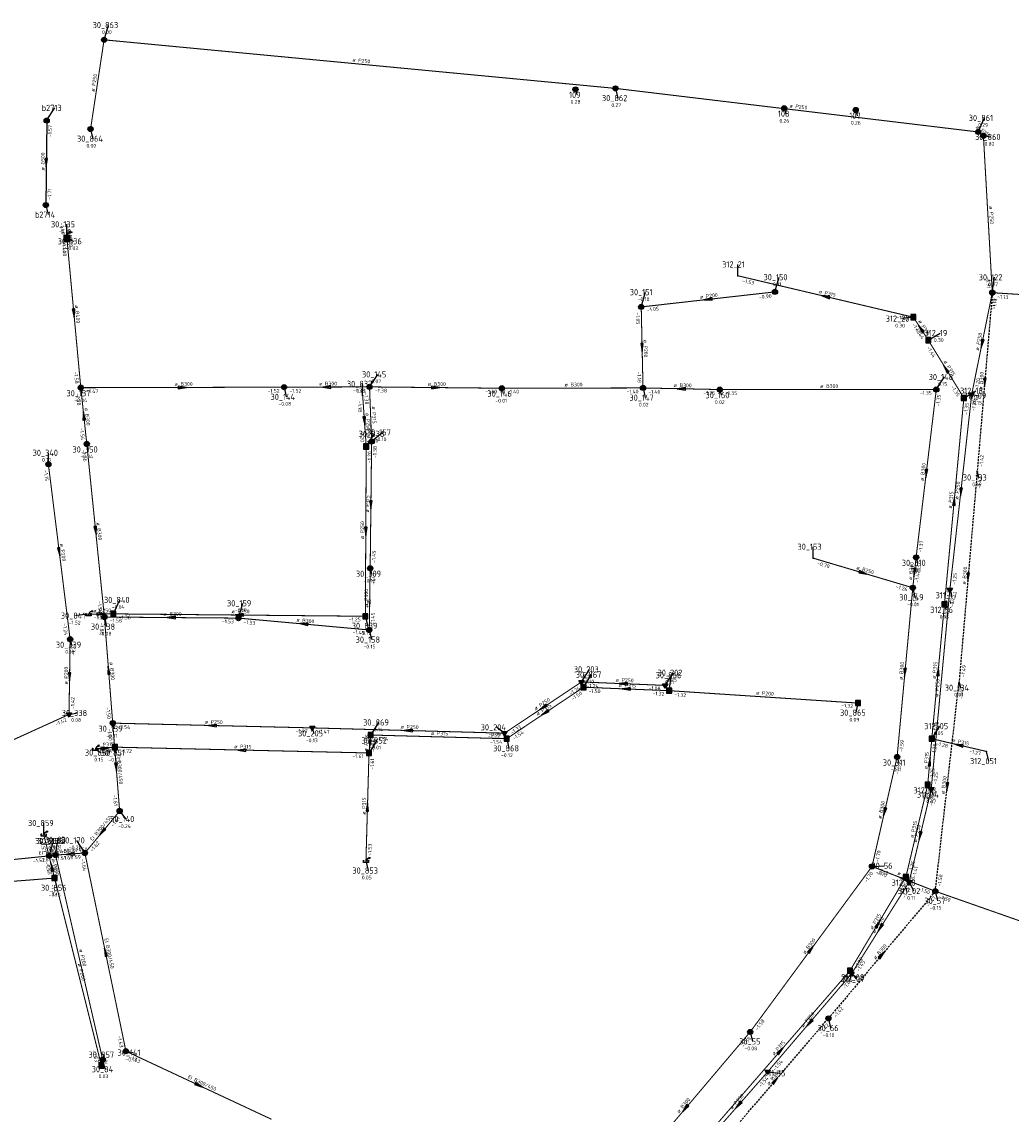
# Model space of a CAD drawing. Header units: metres. Extents: x 249000 to 255300, y 590580 to 596000.
# Tile 54 of 61: x 252944 to 253184, y 594033 to 594298. Entities that reach past the tile are written whole.
import ezdxf
from ezdxf.enums import TextEntityAlignment as Align

# ---------------------------------------------------------------- set-up
doc = ezdxf.new("R2010")
doc.units = ezdxf.units.M
doc.header["$MEASUREMENT"] = 0
for name, pattern in [('DASHED', [0.75, 0.5, -0.25]), ('RI-GWA', [18.45, 6, -1.8, 1.75, -1.8, 1.75, -1.8, 1.75, -1.8]), ('RI-HWA', [7.4, 5, -2.4]), ('RI-VWA', [11, 5, -3, 0, -3])]:
    doc.linetypes.add(name, pattern=pattern)
doc.layers.get('0').update_dxf_attribs({"linetype": 'CONTINUOUS'})
for name, color, linetype, lineweight in [('B-WE-RI-GWA_TRANSPORTLEIDING-G', 30, 'RI-GWA', 18), ('B-WE-RI-HWA_TRANSPORTLEIDING-G', 150, 'RI-HWA', 18), ('B-WE-RI-VWA_TRANSPORTLEIDING-G', 20, 'RI-VWA', 18), ('B-WE-WH-DUIKER-G', 190, 'CONTINUOUS', 25)]:
    doc.layers.add(name, color=color, linetype=linetype, lineweight=lineweight)
for name, color, linetype in [('B-WE-RI-VERLATEN-G', 254, 'DASHED'), ('RIO-AFMETINGEN', 8, 'CONTINUOUS'), ('RIO-AFSCHOT', 7, 'CONTINUOUS'), ('RIO-BOK', 8, 'CONTINUOUS'), ('RIO-KNOOP', 7, 'CONTINUOUS'), ('RIO-KNOOPNAAM', 170, 'CONTINUOUS'), ('RIO-LEADER', 253, 'CONTINUOUS'), ('RIO-MAAIVELD', 104, 'CONTINUOUS')]:
    doc.layers.add(name, color=color, linetype=linetype)
doc.styles.add('RIO-TXT', font='isocp.shx')

# ---------------------------------------------------------------- blocks, each defined once
blk = doc.blocks.new('K_IPG')
blk.add_circle((0, 0), 0.5)
for points in [[(0, 0), (-0.5, 0), (-0.433013, 0.25)], [(0, 0), (-0.433013, -0.25), (-0.5, 0)], [(0, 0), (-0.433013, 0.25), (-0.25, 0.433013)], [(0, 0), (-0.25, -0.433013), (-0.433013, -0.25)], [(0, 0), (-0.25, 0.433013), (0, 0.5)], [(0, 0), (0, -0.5), (-0.25, -0.433013)], [(0, 0), (0, 0.5), (0.25, 0.433013)], [(0, 0), (0.25, 0.433013), (0.433013, 0.25)], [(0, 0), (0.433013, 0.25), (0.5, 0)], [(0, 0), (0.5, 0), (0.433013, -0.25)], [(0, 0), (0.433013, -0.25), (0.25, -0.433013)], [(0, 0), (0.25, -0.433013), (0, -0.5)]]:
    blk.add_solid(points)
at = {"style": 'RIO-TXT', "flags": 1}
blk.add_attdef('RIOLERINGSGEBIED', text='', height=1, dxfattribs=at).set_placement((0, 0), align=Align.CENTER)
blk.add_attdef('KNOOPNAAM', text='', height=1, dxfattribs=at).set_placement((0, 0), align=Align.TOP_CENTER)
blk = doc.blocks.new('K_FIC')
blk.add_circle((0, 0), 0.0625)
at = {"style": 'RIO-TXT', "flags": 1}
blk.add_attdef('RIOLERINGSGEBIED', text='', height=1, dxfattribs=at).set_placement((0, 0), align=Align.CENTER)
blk.add_attdef('KNOOPNAAM', text='', height=1, dxfattribs=at).set_placement((0, 0), align=Align.TOP_CENTER)
blk = doc.blocks.new('K_UTB')
blk.add_lwpolyline([(0.5, 0.15), (0.5, -0.3), (-0.5, -0.3), (-0.5, 0.15), (-0.45, 0.15), (-0.45, -0.25), (0, -0.25), (0.45, -0.25), (0.45, 0.15)], close=True)
blk.add_lwpolyline([(0.85, 0.6), (0.55, 0.65), (0.614828, 0.459583), (0.850842, 0.598937)])
blk.add_arc((0.85, -0.25), 0.85, 90, 180)
at = {"style": 'RIO-TXT', "flags": 1}
blk.add_attdef('RIOLERINGSGEBIED', text='', height=1, dxfattribs=at).set_placement((0, 0), align=Align.CENTER)
blk.add_attdef('KNOOPNAAM', text='', height=1, dxfattribs=at).set_placement((0, 0), align=Align.TOP_CENTER)
blk = doc.blocks.new('K_OVL')
for points in [[(0.6, 0.6), (-0.6, 0.6), (-0.6, -0.6), (0.6, -0.6)], [(1, 1.25), (0.474823, 0.983111), (0.413034, 1.369554)]]:
    blk.add_lwpolyline(points, close=True)
blk.add_arc((0.81571, 0.439293), 0.83139, 77.193131, 168.854604)
blk.add_solid([(-0.6, 0.6), (0.6, 0.6), (-0.6, -0.6), (0.6, -0.6)])
at = {"style": 'RIO-TXT', "flags": 1}
blk.add_attdef('RIOLERINGSGEBIED', text='', height=1, dxfattribs=at).set_placement((0, 0), align=Align.CENTER)
blk.add_attdef('KNOOPNAAM', text='', height=1, dxfattribs=at).set_placement((0, 0), align=Align.TOP_CENTER)
blk = doc.blocks.new('K_IPD')
blk.add_lwpolyline([(-0.496027, 0.307994), (0.503973, 0.307994), (0.003973, -0.558031)], close=True)
blk.add_solid([(-0.496027, 0.307994), (0.503973, 0.307994), (0.003973, -0.558031)])
at = {"style": 'RIO-TXT', "flags": 1}
blk.add_attdef('RIOLERINGSGEBIED', text='', height=1, dxfattribs=at).set_placement((0, 0), align=Align.CENTER)
blk.add_attdef('KNOOPNAAM', text='', height=1, dxfattribs=at).set_placement((0, 0), align=Align.TOP_CENTER)
blk = doc.blocks.new('K_IPR')
blk.add_lwpolyline([(-0.5, -0.5), (0.5, -0.5), (0.5, 0.5), (-0.5, 0.5)], close=True)
blk.add_solid([(-0.5, 0.5), (0.5, 0.5), (-0.5, -0.5), (0.5, -0.5)])
at = {"style": 'RIO-TXT', "flags": 1}
blk.add_attdef('RIOLERINGSGEBIED', text='', height=1, dxfattribs=at).set_placement((0, 0), align=Align.CENTER)
blk.add_attdef('KNOOPNAAM', text='', height=1, dxfattribs=at).set_placement((0, 0), align=Align.TOP_CENTER)
blk = doc.blocks.new('L_VHR')
blk.add_lwpolyline([(-0.5, 0), (0.5, 0), (-0.5, 0.15), (-0.5, -0.15), (0.5, 0)])

msp = doc.modelspace()

# ---------------------------------------------------------------- linework, layer by layer
at = {"layer": 'B-WE-RI-GWA_TRANSPORTLEIDING-G', "const_width": 0.25}
for points in [[(252963.824, 594293.824), (252960.544, 594272.192)], [(253087.84, 594282.048), (252963.824, 594293.824)], [(253175.792, 594271.488), (253087.84, 594282.048)], [(253177.056, 594270.592), (253175.792, 594271.488)], [(253179.216, 594232.512), (253177.056, 594270.592)], [(252954.752, 594246.336), (252954.816, 594245.632)], [(252954.816, 594245.632), (252958.176, 594209.472)], [(253126.512, 594232.704), (253094.08, 594229.056)], [(253179.216, 594232.512), (253235.344, 594228.864)], [(253094.512, 594209.408), (253094.08, 594229.056)], [(252958.176, 594209.472), (253007.488, 594209.6)], [(252958.176, 594209.472), (252959.632, 594195.84)], [(253007.488, 594209.6), (253028.192, 594209.664)], [(253028.192, 594209.664), (253028.704, 594196.416)], [(253028.192, 594209.664), (253060.256, 594209.344)], [(253060.256, 594209.344), (253094.512, 594209.408)], [(253094.512, 594209.408), (253113.136, 594209.024)], [(253165.632, 594209.024), (253113.136, 594209.024)], [(253165.632, 594209.024), (253160.736, 594168.32)], [(252963.904, 594153.856), (252959.632, 594195.84)], [(253028.704, 594196.416), (253028.352, 594165.696)], [(252955.584, 594148.48), (252950.32, 594190.912)], [(253159.936, 594160.96), (253135.808, 594168.128)], [(253159.936, 594160.96), (253160.736, 594168.32)], [(253028.128, 594150.72), (253028.352, 594165.696)], [(253159.936, 594160.96), (253156.128, 594119.936)], [(252963.904, 594153.856), (252996.4, 594153.6)], [(252963.904, 594153.856), (252965.92, 594128.128)], [(253028.128, 594150.72), (252996.4, 594153.6)], [(252955.328, 594130.24), (252955.584, 594148.48)], [(252965.92, 594128.128), (252967.6, 594106.816)], [(253150.048, 594093.376), (253156.128, 594119.936)], [(252967.6, 594106.816), (252959.168, 594096.64)], [(252895.104, 594090.304), (252950.48, 594095.936)], [(252950.48, 594095.936), (252952.064, 594096.128)], [(252952.064, 594096.128), (252959.168, 594096.64)], [(252963.488, 594046.528), (252952.064, 594096.128)], [(252969.12, 594048.576), (252959.168, 594096.64)], [(253120.496, 594053.248), (253150.048, 594093.376)], [(253150.048, 594093.376), (253165.392, 594087.36)], [(253165.392, 594087.36), (253221.248, 594067.776)], [(253089.024, 594016.064), (253120.496, 594053.248)], [(252969.12, 594048.576), (253004.416, 594032.064)]]:
    msp.add_lwpolyline(points, dxfattribs=at)
at = {"layer": 'B-WE-RI-HWA_TRANSPORTLEIDING-G', "const_width": 0.25}
for points in [[(253160.08, 594226.56), (253117.536, 594236.608)], [(253163.696, 594220.992), (253160.08, 594226.56)], [(253172.32, 594206.976), (253163.696, 594220.992)], [(253026.528, 594207.616), (253027.392, 594195.2)], [(253167.616, 594156.928), (253172.32, 594206.976)], [(253027.392, 594195.2), (253027.184, 594154.048)], [(253164.544, 594124.352), (253167.616, 594156.928)], [(252966.08, 594154.624), (252960.048, 594154.56)], [(253027.184, 594154.048), (252966.08, 594154.624)], [(253080.064, 594136.832), (253061.456, 594124.352)], [(253100.864, 594136), (253080.064, 594136.832)], [(253146.64, 594132.992), (253100.864, 594136)], [(253028.48, 594125.248), (253028.064, 594120.896)], [(253061.456, 594124.352), (253028.48, 594125.248)], [(253163.552, 594113.152), (253164.544, 594124.352)], [(253164.544, 594124.352), (253177.728, 594121.28)], [(252961.664, 594121.856), (252966.416, 594122.304)], [(252966.416, 594122.304), (253028.064, 594120.896)], [(253028.064, 594120.896), (253027.328, 594094.72)], [(253158.256, 594090.816), (253163.552, 594113.152)], [(252950.48, 594095.936), (252949.184, 594101.12)], [(252951.808, 594090.56), (252950.48, 594095.936)], [(252951.808, 594090.56), (252899.264, 594086.464)], [(252963.168, 594045.12), (252951.808, 594090.56)], [(253144.704, 594068.096), (253158.256, 594090.816)], [(253110.976, 594029.248), (253144.704, 594068.096)]]:
    msp.add_lwpolyline(points, dxfattribs=at)
at = {"layer": 'B-WE-RI-VERLATEN-G'}
for points in [[(253179.216, 594232.512), (253175.536, 594189.056)], [(253175.536, 594189.056), (253171.152, 594138.048)], [(253165.392, 594087.36), (253171.152, 594138.048)], [(253165.392, 594087.36), (253139.472, 594056.512)], [(253113.712, 594026.368), (253139.472, 594056.512)]]:
    msp.add_lwpolyline(points, dxfattribs=at)
at = {"layer": 'B-WE-RI-VWA_TRANSPORTLEIDING-G', "const_width": 0.25}
for points in [[(253179.216, 594232.512), (253174.224, 594207.872)], [(253174.224, 594207.872), (253168.928, 594160.512)], [(253168.928, 594160.512), (253164.4, 594112.128)], [(253079.584, 594138.112), (253060.928, 594125.696)], [(253099.888, 594137.28), (253079.584, 594138.112)], [(252896.368, 594103.424), (252955.328, 594130.24)], [(253014.304, 594126.976), (252965.92, 594128.128)], [(253060.928, 594125.696), (253014.304, 594126.976)], [(253164.4, 594112.128), (253159.04, 594089.6)], [(253159.04, 594089.6), (253145.104, 594067.392)], [(253145.104, 594067.392), (253124.752, 594043.584)], [(253124.752, 594043.584), (253110.656, 594027.52)]]:
    msp.add_lwpolyline(points, dxfattribs=at)
at = {"layer": 'B-WE-WH-DUIKER-G'}
msp.add_lwpolyline([(252949.904, 594274.24), (252949.712, 594253.76)], dxfattribs=at)
at = {"layer": 'RIO-LEADER'}
for p, q in [((252963.82, 594293.82), (252964.8714, 594297.4097)), ((253078.13, 594281.82), (253078.49, 594280.4765)), ((253087.84, 594282.03), (253088.3735, 594279.7016)), ((252949.9, 594274.26), (252951.8764, 594277.3158)), ((253128.77, 594277.25), (253129.13, 594275.9065)), ((253146.1, 594276.77), (253146.46, 594275.4265)), ((253175.79, 594271.52), (253177.3272, 594274.8832)), ((252960.55, 594272.17), (252961.0835, 594269.8416)), ((253177.06, 594270.62), (253178.8569, 594270.2824)), ((252949.71, 594253.77), (252950.2435, 594251.4416)), ((252954.76, 594246.33), (252954.7597, 594249.105)), ((252954.82, 594245.61), (252956.4094, 594244.9761)), ((253117.53, 594236.59), (253117.5297, 594239.365)), ((253126.51, 594232.68), (253127.5614, 594236.2697)), ((253179.21, 594232.51), (253179.7435, 594236.2384)), ((253094.08, 594229.05), (253095.1314, 594232.6397)), ((253160.08, 594226.57), (253157.1908, 594226.2173)), ((253163.69, 594220.98), (253166.5795, 594222.7318)), ((253028.2, 594209.65), (253030.1764, 594212.7058)), ((253165.63, 594209.01), (253167.6064, 594212.0658)), ((252958.17, 594209.47), (252958.53, 594208.1265)), ((253007.48, 594209.57), (253008.0135, 594207.2416)), ((253026.52, 594207.61), (253026.5197, 594210.385)), ((253060.25, 594209.37), (253060.61, 594208.0265)), ((253094.51, 594209.39), (253095.0435, 594207.0616)), ((253113.13, 594209.01), (253113.49, 594207.6665)), ((253172.32, 594206.96), (253175.2095, 594208.7118)), ((253174.22, 594207.86), (253176.0169, 594207.5224)), ((253027.4, 594195.2), (253029.3764, 594198.2558)), ((253028.71, 594196.42), (253031.3729, 594198.6576)), ((252959.63, 594195.84), (252959.99, 594194.4965)), ((252950.32, 594190.9), (252950.3197, 594193.675)), ((253175.53, 594189.05), (253175.89, 594187.7065)), ((253135.8, 594168.13), (253135.7997, 594170.905)), ((253160.74, 594168.34), (253161.1, 594166.9965)), ((253028.35, 594165.7), (253028.71, 594164.3565)), ((253159.93, 594160.96), (253160.4635, 594158.6316)), ((253168.93, 594160.48), (253169.29, 594159.1365)), ((252966.08, 594154.64), (252967.6172, 594158.0032)), ((252996.4, 594153.62), (252997.4514, 594157.2097)), ((253167.62, 594156.95), (253167.98, 594155.6065)), ((252960.05, 594154.55), (252957.1608, 594154.1973)), ((252963.91, 594153.86), (252964.4435, 594151.5316)), ((253027.18, 594154.06), (253027.7135, 594151.7316)), ((253028.12, 594150.72), (253028.6535, 594148.3916)), ((252955.59, 594148.48), (252955.95, 594147.1365)), ((253079.58, 594138.12), (253081.5564, 594141.1758)), ((253080.06, 594136.85), (253082.0364, 594139.9058)), ((253099.89, 594137.3), (253101.8664, 594140.3558)), ((253100.87, 594136.02), (253101.4035, 594139.7484)), ((253171.15, 594138.06), (253171.51, 594136.7165)), ((253146.64, 594133), (253146.1074, 594130.6715)), ((252955.33, 594130.25), (252957.3735, 594130.5896)), ((252965.92, 594128.11), (252966.28, 594126.7665)), ((253014.31, 594127), (253014.67, 594125.6565)), ((253028.48, 594125.24), (253030.4564, 594128.2958)), ((253060.92, 594125.71), (253058.9699, 594127.1191)), ((253164.55, 594124.35), (253166.5264, 594127.4058)), ((253028.07, 594120.87), (253030.0464, 594123.9258)), ((253061.45, 594124.36), (253061.9835, 594122.0316)), ((252961.66, 594121.87), (252962.9936, 594120.9803)), ((252966.42, 594122.28), (252966.78, 594120.9365)), ((253177.73, 594121.26), (253178.2635, 594118.9316)), ((253156.13, 594119.91), (253156.49, 594118.5665)), ((253163.55, 594113.17), (253163.91, 594111.8265)), ((253164.4, 594112.16), (253164.76, 594110.8165)), ((252967.6, 594106.83), (252969.1372, 594104.8668)), ((252949.19, 594101.14), (252949.1897, 594103.915)), ((252950.48, 594095.95), (252951.5314, 594099.5397)), ((252950.48, 594095.95), (252951.5314, 594099.5397)), ((252952.06, 594096.1), (252952.5935, 594099.8284)), ((252959.17, 594096.64), (252957.1929, 594099.6951)), ((253027.32, 594094.71), (253027.8535, 594092.3816)), ((253150.05, 594093.37), (253153.0783, 594093.536)), ((252951.8, 594090.54), (252952.3335, 594088.2116)), ((253158.25, 594090.8), (253158.61, 594089.4565)), ((253159.04, 594089.63), (253160.0914, 594087.4403)), ((253165.39, 594087.37), (253165.9235, 594085.0416)), ((253144.7, 594068.08), (253146.2372, 594066.1168)), ((253145.1, 594067.37), (253146.4336, 594066.4803)), ((253139.47, 594056.52), (253140.0035, 594054.1916)), ((253120.5, 594053.28), (253121.0335, 594050.9516)), ((252963.16, 594045.09), (252963.8695, 594047.7399)), ((252969.12, 594048.58), (252970.9169, 594048.2424)), ((252963.48, 594046.54), (252964.0135, 594044.2116)), ((253124.75, 594043.61), (253127.6395, 594043.2582))]:
    msp.add_line(p, q, dxfattribs=at)

# ---------------------------------------------------------------- block references
at = {"layer": 'RIO-AFSCHOT'}
for p, xscale, yscale, zscale, rotation in [((252949.805, 594264.015), 2, 2, 2, 269.4597), ((253110.295, 594230.865), 2, 2, 2, 186.3861), ((253138.805, 594231.58), 2, 2, 2, 166.7503), ((252956.495, 594227.54), 2, 2, 2, 275.3044), ((253161.885, 594223.775), 2, 2, 2, 122.86), ((253094.295, 594219.22), 2, 2, 2, 271.2619), ((253176.715, 594220.185), 2, 2, 2, 258.5481), ((253168.005, 594213.97), 2, 2, 2, 121.6202), ((253177.37, 594210.78), 2, 2, 2, 265.1514), ((252982.825, 594209.52), 2, 2, 2, 0.1162), ((253017.84, 594209.61), 2, 2, 2, 180.2211999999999), ((253044.225, 594209.51), 2, 2, 2, 359.4995), ((253103.82, 594209.2), 2, 2, 2, 178.831), ((252958.9, 594202.655), 2, 2, 2, 96.12250000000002), ((253026.96, 594201.405), 2, 2, 2, 274.0648), ((253163.185, 594188.675), 2, 2, 2, 263.1355), ((253171.575, 594184.17), 2, 2, 2, 263.6208), ((253028.53, 594181.06), 2, 2, 2, 269.3196), ((253169.97, 594181.955), 2, 2, 2, 84.6225), ((252961.77, 594174.85), 2, 2, 2, 275.8299), ((253027.29, 594174.63), 2, 2, 2, 269.6846), ((252952.955, 594169.69), 2, 2, 2, 277.0901), ((253147.865, 594164.545), 2, 2, 2, 343.4528999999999), ((253160.335, 594164.65), 2, 2, 2, 263.7281), ((253173.34, 594163.555), 2, 2, 2, 265.0818), ((252963.065, 594154.595), 2, 2, 2, 0.8550000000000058), ((252980.155, 594153.74), 2, 2, 2, 179.5768000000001), ((252996.63, 594154.35), 2, 2, 2, 179.4562), ((253012.26, 594152.17), 2, 2, 2, 174.7768), ((252955.46, 594139.365), 2, 2, 2, 269.1739), ((252964.915, 594140.985), 2, 2, 2, 94.47199999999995), ((253158.03, 594140.435), 2, 2, 2, 264.7027), ((253166.085, 594140.65), 2, 2, 2, 84.6117), ((253089.735, 594137.71), 2, 2, 2, 177.6882), ((253090.465, 594136.435), 2, 2, 2, 177.7162), ((253070.25, 594131.915), 2, 2, 2, 213.6228999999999), ((253070.755, 594130.605), 2, 2, 2, 213.8639), ((252990.115, 594127.555), 2, 2, 2, 178.6861), ((253037.615, 594126.355), 2, 2, 2, 178.4148), ((253028.275, 594123.055), 2, 2, 2, 264.6316), ((252964.04, 594122.075), 2, 2, 2, 4.9225), ((252997.245, 594121.575), 2, 2, 2, 178.6898999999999), ((253171.14, 594122.805), 2, 2, 2, 166.8069), ((252966.76, 594117.47), 2, 2, 2, 274.5226), ((253164.05, 594118.76), 2, 2, 2, 84.8802), ((253168.27, 594112.715), 2, 2, 2, 263.5088), ((253027.695, 594107.79), 2, 2, 2, 88.34890000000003), ((253153.09, 594106.64), 2, 2, 2, 257.0890999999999), ((252963.385, 594101.735), 2, 2, 2, 230.3945999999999), ((253161.72, 594100.895), 2, 2, 2, 256.6101), ((252951.27, 594096.025), 0.336, 0.336, 0.336, 5.422700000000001), ((252955.615, 594096.37), 2, 2, 2, 184.3428), ((252951.14, 594093.245), 2, 2, 2, 103.7195), ((253157.72, 594090.37), 2, 2, 2, 158.64), ((253151.475, 594079.44), 2, 2, 2, 59.1826), ((253152.07, 594078.5), 2, 2, 2, 237.9379), ((252964.145, 594072.61), 2, 2, 2, 101.7048), ((253135.275, 594073.325), 2, 2, 2, 53.60099999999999), ((253152.43, 594071.945), 2, 2, 2, 49.95819999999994), ((253134.925, 594055.49), 2, 2, 2, 229.4156), ((253127.835, 594048.65), 2, 2, 2, 49.0375), ((253126.59, 594041.44), 2, 2, 2, 49.494), ((252986.77, 594040.31), 2, 2, 2, 334.8969), ((253117.7, 594035.575), 2, 2, 2, 228.7310000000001), ((253104.76, 594034.66), 2, 2, 2, 229.7862)]:
    msp.add_blockref('L_VHR', p, dxfattribs=dict(at, xscale=xscale, yscale=yscale, zscale=zscale, rotation=rotation))
at = {"layer": 'RIO-KNOOP', "xscale": 1.25, "yscale": 1.25, "zscale": 1.25}
for name, p in [('K_IPG', (252963.824, 594293.824)), ('K_IPG', (253087.84, 594282.048)), ('K_IPG', (253078.128, 594281.792)), ('K_IPG', (253128.768, 594277.248)), ('K_IPG', (253146.096, 594276.8)), ('K_IPG', (252949.904, 594274.24)), ('K_IPG', (252960.544, 594272.192)), ('K_IPG', (253175.792, 594271.488)), ('K_IPG', (253177.056, 594270.592)), ('K_IPG', (252949.712, 594253.76)), ('K_OVL', (252954.816, 594245.632)), ('K_UTB', (252954.752, 594246.336)), ('K_FIC', (253117.536, 594236.608)), ('K_IPG', (253126.512, 594232.704)), ('K_IPG', (253179.216, 594232.512)), ('K_IPG', (253094.08, 594229.056)), ('K_IPR', (253160.08, 594226.56)), ('K_IPR', (253163.696, 594220.992)), ('K_IPG', (252958.176, 594209.472)), ('K_IPG', (253007.488, 594209.6)), ('K_IPG', (253028.192, 594209.664)), ('K_IPG', (253060.256, 594209.344)), ('K_IPG', (253094.512, 594209.408)), ('K_IPG', (253113.136, 594209.024)), ('K_IPG', (253165.632, 594209.024)), ('K_FIC', (253026.528, 594207.616)), ('K_IPR', (253172.32, 594206.976)), ('K_IPD', (253174.224, 594207.872)), ('K_IPG', (252959.632, 594195.84)), ('K_IPR', (253027.392, 594195.2)), ('K_IPG', (253028.704, 594196.416)), ('K_IPG', (252950.32, 594190.912)), ('K_FIC', (253175.536, 594189.056)), ('K_IPG', (253160.736, 594168.32)), ('K_IPG', (253028.352, 594165.696)), ('K_FIC', (253135.808, 594168.128)), ('K_IPG', (253159.936, 594160.96)), ('K_IPD', (253168.928, 594160.512)), ('K_IPR', (253167.616, 594156.928)), ('K_UTB', (252960.048, 594154.56)), ('K_IPG', (252963.904, 594153.856)), ('K_IPR', (252966.08, 594154.624)), ('K_IPG', (252996.4, 594153.6)), ('K_IPR', (253027.184, 594154.048)), ('K_IPG', (253028.128, 594150.72)), ('K_IPG', (252955.584, 594148.48)), ('K_IPD', (253079.584, 594138.112)), ('K_IPR', (253080.064, 594136.832)), ('K_IPD', (253099.888, 594137.28)), ('K_FIC', (253171.152, 594138.048)), ('K_IPR', (253100.864, 594136)), ('K_IPR', (253146.64, 594132.992)), ('K_IPD', (252955.328, 594130.24)), ('K_IPG', (252965.92, 594128.128)), ('K_IPD', (253014.304, 594126.976)), ('K_IPR', (253028.48, 594125.248)), ('K_IPD', (253060.928, 594125.696)), ('K_IPR', (253061.456, 594124.352)), ('K_IPR', (253164.544, 594124.352)), ('K_UTB', (252961.664, 594121.856)), ('K_IPR', (252966.416, 594122.304)), ('K_IPR', (253028.064, 594120.896)), ('K_FIC', (253177.728, 594121.28)), ('K_IPG', (253156.128, 594119.936)), ('K_IPR', (253163.552, 594113.152)), ('K_IPD', (253164.4, 594112.128)), ('K_IPG', (252967.6, 594106.816)), ('K_UTB', (252949.184, 594101.12)), ('K_IPG', (252959.168, 594096.64)), ('K_IPG', (252950.48, 594095.936)), ('K_FIC', (252950.48, 594095.936)), ('K_IPG', (252952.064, 594096.128)), ('K_UTB', (253027.328, 594094.72)), ('K_IPG', (253150.048, 594093.376)), ('K_IPR', (252951.808, 594090.56)), ('K_IPR', (253158.256, 594090.816)), ('K_IPD', (253159.04, 594089.6)), ('K_IPG', (253165.392, 594087.36)), ('K_IPR', (253144.704, 594068.096)), ('K_IPD', (253145.104, 594067.392)), ('K_IPG', (253139.472, 594056.512)), ('K_IPG', (253120.496, 594053.248)), ('K_IPG', (252963.488, 594046.528)), ('K_IPG', (252969.12, 594048.576)), ('K_IPR', (252963.168, 594045.12)), ('K_IPD', (253124.752, 594043.584))]:
    msp.add_blockref(name, p, dxfattribs=at)

# ---------------------------------------------------------------- texts
at = {"layer": 'RIO-AFMETINGEN', "style": 'RIO-TXT'}
for s, rotation, p in [('ø P250', 354.57, (253023.9897, 594288.5402)), ('ø P250', 81.4028, (252961.5015, 594281.1863)), ('ø P250', 353.1862, (253129.9884, 594277.4232)), ('ø P250', 324.6798, (253175.1134, 594272.4888)), ('ø G500', 89.4597, (252949.3822, 594262.1282)), ('ø P250', 273.2377, (253178.4388, 594253.4756)), ('ø B400', 274.7722, (252955.0307, 594247.887)), ('ø P200', 6.3861, (253108.3708, 594231.0613)), ('ø P315', 346.7503, (253137.0593, 594232.415)), ('ø B400', 275.3044, (252956.729, 594229.4605)), ('ø P315', 302.86, (253161.1963, 594225.5805)), ('ø P250', 78.5481, (253175.9413, 594218.4131)), ('ø P200', 271.2619, (253094.6586, 594221.1189)), ('ø P315', 301.6202, (253167.3582, 594215.7916)), ('ø B300', 85.1514, (253176.7993, 594208.9311)), ('ø B300', 0.1162, (252980.9342, 594209.9162)), ('ø B300', 0.2212, (253015.9485, 594210.0027)), ('ø B300', 359.4995, (253042.3383, 594209.9355)), ('ø B300', 0.0334, (253075.4898, 594209.7789)), ('ø B300', 358.831, (253101.938, 594209.6432)), ('ø B300', 276.1225, (252959.0995, 594204.5779)), ('ø P250', 274.0648, (253027.228, 594203.319)), ('ø P315', 272.2164, (253028.7849, 594204.9397)), ('ø B300', 83.1355, (253162.5505, 594186.847)), ('ø P250', 83.6208, (253170.9539, 594182.3372)), ('ø P315', 89.3196, (253028.0993, 594179.1747)), ('ø P315', 84.6225, (253169.3949, 594180.1106)), ('ø B300', 275.8299, (252961.9883, 594176.7726)), ('ø P250', 89.6846, (253026.8681, 594172.7417)), ('ø P200', 277.0901, (252953.1312, 594171.6167)), ('ø B300', 83.7281, (253159.7312, 594162.8148)), ('ø B250', 343.4529, (253146.1686, 594165.4734)), ('ø B300', 85.0818, (253172.7647, 594161.7069)), ('ø P300', 89.1114, (253027.806, 594156.326)), ('ø P250', 0.855, (252961.1687, 594154.9675)), ('ø P250', 359.4562, (252994.7435, 594154.7861)), ('ø B300', 359.5768, (252978.2674, 594154.1631)), ('ø B300', 354.7768, (253010.4147, 594152.7493)), ('ø B300', 274.472, (252965.1736, 594142.9013)), ('ø B300', 84.7027, (253157.4456, 594138.5906)), ('ø P315', 84.6117, (253165.5096, 594138.8058)), ('ø P200', 89.1739, (252955.0331, 594137.4805)), ('ø P250', 357.6882, (253087.8624, 594138.1912)), ('ø P315', 357.7162, (253088.5922, 594136.9154)), ('ø P250', 84.6357, (253166.0761, 594134.4763)), ('ø P200', 356.2253, (253121.8959, 594135.0469)), ('ø P250', 33.6229, (253068.4509, 594131.206)), ('ø P315', 33.8639, (253068.959, 594129.8885)), ('ø P250', 358.6861, (252988.2344, 594128.0124)), ('ø P250', 358.4148, (253035.7365, 594126.8207)), ('ø P315', 84.6316, (253027.7, 594121.2104)), ('ø P315', 358.4713, (253043.086, 594125.2596)), ('ø P315', 346.8069, (253169.3915, 594123.6289)), ('ø P315', 4.9225, (252962.1224, 594122.3113)), ('ø P315', 358.6899, (252995.3648, 594122.0365)), ('EI B300/450', 274.5226, (252966.9084, 594120.7321)), ('ø P315', 84.8802, (253163.4832, 594116.9129)), ('ø B300', 83.5088, (253167.6592, 594110.8822)), ('ø P315', 88.3489, (253027.2339, 594105.9119)), ('ø B300', 77.0891, (253152.278, 594104.8869)), ('EI B300/450', 50.3946, (252961.0098, 594099.4947)), ('ø P315', 76.6633, (253160.075, 594100.2381)), ('ø P250', 76.6101, (253160.8873, 594099.1497)), ('ø P200', 283.9659, (252949.7676, 594100.4764)), ('EI B300/450', 5.4227, (252948.0067, 594096.117)), ('EI B300/450', 4.3428, (252952.3538, 594096.5235)), ('ø P200', 283.7195, (252951.081, 594095.1766)), ('ø B300', 338.64, (253156.1065, 594091.4349)), ('ø P315', 59.1826, (253150.1632, 594078.0214)), ('ø P250', 57.9379, (253150.7216, 594077.1138)), ('EI B300/450', 281.7048, (252963.893, 594075.8668)), ('ø B300', 53.601, (253133.8314, 594072.0407)), ('ø B300', 49.9582, (253150.8988, 594070.7624)), ('ø P200', 282.9838, (252957.7498, 594073.2554)), ('ø P200', 284.041, (252957.4229, 594069.7492)), ('ø P250', 49.4156, (253133.3848, 594054.3201)), ('ø P315', 49.0375, (253126.2938, 594047.4846)), ('EI B300/450', 334.8969, (252984.0096, 594042.0565)), ('ø B300', 49.494, (253125.0582, 594040.2624)), ('ø B300', 49.7862, (253103.2342, 594033.4746)), ('ø P250', 48.731, (253116.1482, 594034.4214))]:
    msp.add_text(s, height=0.9, rotation=rotation, dxfattribs=at).set_placement(p)
msp.add_text('ø B300', height=0.9, dxfattribs=at).set_placement((253137.4898, 594209.4254))
at = {"layer": 'RIO-BOK', "style": 'RIO-TXT'}
for s, rotation, p in [('-1.57', 89.4597, (252951.1524, 594270.2479)), ('-1.71', 89.4597, (252951.0212, 594255.0585)), ('-1.40', 274.7722, (252953.1902, 594249.4879)), ('-1.40', 274.7722, (252953.5733, 594244.926)), ('-1.40', 275.3044, (252953.6464, 594244.195)), ('-1.53', 346.7503, (253118.4982, 594235.0273)), ('-0.91', 273.2377, (253177.7084, 594236.4316)), ('-0.90', 6.3861, (253122.6775, 594230.9612)), ('-1.13', 78.5481, (253179.6775, 594228.3348)), ('-1.13', 85.1514, (253180.1429, 594228.4168)), ('-1.13', 356.2798, (253180.4236, 594231.1292)), ('-1.05', 271.2619, (253092.8096, 594227.7213)), ('-1.05', 6.3861, (253095.5171, 594227.9036)), ('-1.47', 346.7503, (253155.894, 594226.246)), ('-1.47', 302.86, (253159.6942, 594224.7726)), ('-1.44', 302.86, (253160.4295, 594223.6356)), ('-1.44', 301.6202, (253163.2654, 594219.1914)), ('-1.58', 275.3044, (252956.5267, 594213.3351)), ('-1.18', 271.2619, (253093.1328, 594213.3609)), ('-1.20', 78.5481, (253175.7514, 594208.877)), ('-1.47', 0.1162, (252959.4724, 594208.1726)), ('-1.52', 0.1162, (253003.4823, 594208.2619)), ('-1.52', 0.2212, (253008.7848, 594208.275)), ('-1.38', 0.2212, (253024.2047, 594208.3346)), ('-1.38', 359.4995, (253029.4892, 594208.3395)), ('-1.40', 359.4995, (253056.2393, 594208.1228)), ('-1.40', 0.0334, (253061.5506, 594208.0708)), ('-1.40', 0.0334, (253090.5105, 594208.0877)), ('-1.40', 358.831, (253095.7838, 594208.0646)), ('-1.35', 358.831, (253109.1042, 594207.8012)), ('-1.35', 301.6202, (253169.1231, 594209.6887)), ('-1.58', 276.1225, (252957.0167, 594208.0384)), ('-1.18', 274.0648, (253025.3161, 594206.2207)), ('-1.38', 272.2164, (253026.9519, 594208.3003)), ('-1.35', 83.1355, (253166.4199, 594204.8859)), ('-1.20', 83.6208, (253175.0406, 594203.7437)), ('-1.35', 84.6225, (253173.24, 594202.8553)), ('-1.54', 276.1225, (252957.9174, 594199.6798)), ('-1.20', 274.0648, (253025.8257, 594199.098)), ('-1.38', 272.2164, (253027.2627, 594200.3674)), ('-1.56', 275.8299, (252958.4694, 594194.4143)), ('-1.20', 89.6846, (253028.655, 594191.1933)), ('-1.38', 89.3196, (253029.9461, 594192.4057)), ('-1.42', 85.1514, (253176.9343, 594190.2364)), ('-1.15', 277.0901, (252949.1911, 594189.4491)), ('-1.42', 85.0818, (253176.4531, 594184.9558)), ('-1.37', 83.1355, (253162.1851, 594169.4762)), ('-1.45', 89.3196, (253029.6643, 594166.9853)), ('-0.70', 343.4529, (253136.6767, 594166.5142)), ('-1.37', 83.7281, (253161.5958, 594164.2215)), ('-1.45', 89.1114, (253029.5884, 594161.6795)), ('-1.47', 83.7281, (253161.364, 594162.1102)), ('-1.25', 83.6208, (253170.3655, 594161.6284)), ('-1.26', 343.4529, (253155.7291, 594160.8661)), ('-1.32', 84.6225, (253169.0359, 594158.1225)), ('-1.47', 84.7027, (253160.8323, 594156.8595)), ('-1.25', 84.6357, (253169.8228, 594156.3785)), ('-1.58', 275.8299, (252962.2351, 594157.71)), ('-1.25', 89.6846, (253028.4861, 594155.3537)), ('-1.32', 84.6117, (253168.5392, 594152.8453)), ('-1.30', 0.855, (252961.3699, 594153.2704)), ('-1.31', 0.855, (252962.0998, 594153.2817)), ('-1.58', 359.5768, (252965.201, 594152.5513)), ('-1.36', 359.4562, (252967.3682, 594153.3285)), ('-1.53', 359.5768, (252992.3904, 594152.3676)), ('-1.53', 354.7768, (252997.5769, 594152.2078)), ('-1.25', 359.4562, (253023.168, 594152.8342)), ('-1.45', 89.1114, (253029.4398, 594151.9997)), ('-1.24', 277.0901, (252953.8312, 594152.2917)), ('-1.58', 274.472, (252962.716, 594152.4622)), ('-1.45', 354.7768, (253024.0202, 594149.8071)), ('-1.24', 89.1739, (252956.8328, 594144.4608)), ('-1.49', 85.0818, (253172.5557, 594139.2447)), ('-1.24', 33.6229, (253076.9625, 594134.832)), ('-1.24', 357.6882, (253080.8271, 594136.7694)), ('-1.08', 357.6882, (253095.8413, 594136.1728)), ('-1.50', 33.8639, (253077.4565, 594133.5511)), ('-1.50', 357.7162, (253081.3078, 594135.5)), ('-1.32', 357.7162, (253096.8219, 594134.8911)), ('-1.32', 356.2253, (253102.0823, 594134.638)), ('-1.49', 83.5088, (253171.99, 594133.9384)), ('-1.42', 89.1739, (252956.6484, 594131.5311)), ('-1.50', 274.472, (252964.3265, 594131.9975)), ('-1.32', 356.2253, (253142.5649, 594131.9926)), ('-1.42', 24.4737, (252952.2273, 594127.4092)), ('-1.60', 274.5226, (252964.7272, 594126.7112)), ('-1.54', 358.6861, (252967.1905, 594126.7813)), ('-1.47', 358.6861, (253010.2818, 594125.8202)), ('-1.47', 358.4148, (253015.5742, 594125.6653)), ('-1.33', 33.6229, (253062.7224, 594125.3485)), ('-1.28', 84.6117, (253165.9661, 594125.5222)), ('-1.54', 84.6316, (253029.4005, 594121.1365)), ('-1.61', 84.6316, (253029.485, 594122.0436)), ('-1.54', 358.4713, (253029.7455, 594123.9066)), ('-1.33', 358.4148, (253056.8861, 594124.5482)), ('-1.54', 358.4713, (253057.4171, 594123.1856)), ('-1.54', 33.8639, (253063.2539, 594124.0061)), ('-1.59', 84.7027, (253157.5435, 594121.0853)), ('-1.39', 4.9225, (252962.5455, 594120.6415)), ('-1.31', 4.9225, (252963.0666, 594120.6863)), ('-1.72', 358.6899, (252967.6906, 594120.9514)), ('-1.28', 84.8802, (253165.4884, 594120.2493)), ('-1.28', 346.8069, (253165.5197, 594122.7882)), ('-1.27', 346.8069, (253173.5405, 594120.9132)), ('-1.61', 358.6899, (253024.0426, 594119.6983)), ('-1.61', 88.3489, (253029.2408, 594116.8347)), ('-1.59', 77.0891, (253156.5038, 594115.72)), ('-1.25', 84.8802, (253164.9606, 594114.3488)), ('-1.25', 84.6357, (253165.8149, 594113.3337)), ('-1.61', 274.5226, (252966.0002, 594110.7157)), ('-1.25', 76.6633, (253163.8927, 594108.9776)), ('-1.25', 76.6101, (253164.7271, 594107.9704)), ('-1.61', 50.3946, (252966.0478, 594102.9235)), ('-1.57', 283.9659, (252948.2429, 594099.5644)), ('-1.57', 283.9659, (252948.2543, 594099.5188)), ('-1.62', 50.3946, (252961.0001, 594096.814)), ('-1.53', 88.3489, (253028.6559, 594095.9729)), ('-1.52', 5.8145, (252946.6316, 594094.2514)), ('-1.61', 5.4227, (252948.2005, 594094.4277)), ('-1.61', 282.9838, (252951.086, 594094.5409)), ('-1.57', 5.4227, (252951.8968, 594094.7787)), ('-1.61', 4.3428, (252953.4545, 594094.9022)), ('-1.59', 4.3428, (252955.2793, 594095.0408)), ('-1.64', 281.7048, (252958.1615, 594095.103)), ('-1.70', 77.0891, (253151.6074, 594094.3467)), ('-1.25', 76.6633, (253159.8146, 594091.7651)), ('-1.57', 283.7195, (252949.5261, 594094.3785)), ('-1.53', 283.7195, (252949.5898, 594094.1182)), ('-1.70', 53.601, (253148.7226, 594089.3781)), ('-1.70', 338.64, (253150.788, 594091.6863)), ('-1.41', 76.6101, (253160.6049, 594090.5946)), ('-1.25', 59.1826, (253157.3172, 594086.6979)), ('-1.50', 83.5088, (253166.8284, 594088.5147)), ('-1.53', 284.041, (252950.855, 594088.9632)), ('-1.41', 57.9379, (253158.0068, 594085.5574)), ('-1.50', 338.64, (253161.1941, 594087.6237)), ('-1.47', 49.9582, (253163.7946, 594083.4861)), ('-1.50', 340.6854, (253166.1876, 594085.7137)), ('-1.22', 59.1826, (253146.4823, 594068.5305)), ('-1.45', 57.9379, (253146.8914, 594067.7828)), ('-1.22', 49.0375, (253143.059, 594064.2062)), ('-1.45', 49.4156, (253143.4723, 594063.4976)), ('-1.42', 49.9582, (253141.3014, 594056.6801)), ('-1.58', 53.601, (253122.3177, 594053.555)), ('-1.42', 49.494, (253137.8601, 594052.6335)), ('-1.63', 281.7048, (252967.0641, 594052.2388)), ('-1.58', 49.7862, (253118.9099, 594049.3852)), ('-1.53', 284.041, (252960.9553, 594048.6616)), ('-1.63', 334.8969, (252969.7465, 594046.8517)), ('-1.54', 49.4156, (253126.5828, 594043.7527)), ('-1.54', 48.731, (253123.0806, 594039.753))]:
    msp.add_text(s, height=0.9, rotation=rotation, dxfattribs=at).set_placement(p)
for p in [(253114.4306, 594207.7108), (253161.6306, 594207.7407)]:
    msp.add_text('-1.35', height=0.9, dxfattribs=at).set_placement(p)
at = {"layer": 'RIO-KNOOPNAAM', "style": 'RIO-TXT'}
for s, p in [('30_863', (252961.0464, 594296.6597)), ('109', (253076.5775, 594279.7265)), ('30_862', (253084.5485, 594278.9516)), ('b2713', (252948.6889, 594276.5658)), ('108', (253127.2175, 594275.1565)), ('107', (253144.5475, 594274.6765)), ('30_861', (253173.5022, 594274.1332)), ('30_864', (252957.2585, 594269.0916)), ('30_860', (253175.0319, 594269.5324)), ('b2714', (252947.056, 594250.6916)), ('30_135', (252950.9347, 594248.355)), ('30_136', (252952.5844, 594244.2261)), ('312_21', (253113.7047, 594238.615)), ('30_150', (253123.7364, 594235.5197)), ('30_122', (253175.9185, 594235.4884)), ('30_151', (253091.3064, 594231.8897)), ('312_20', (253153.3658, 594225.4673)), ('312_19', (253162.7545, 594221.9818)), ('30_837', (253022.6947, 594209.635)), ('30_145', (253026.3514, 594211.9558)), ('30_148', (253163.7814, 594211.3158)), ('30_137', (252954.705, 594207.3765)), ('30_146', (253056.785, 594207.2765)), ('312-18', (253171.3845, 594207.9618)), ('30_144', (253004.1885, 594206.4916)), ('30_147', (253091.2185, 594206.3116)), ('30_160', (253109.665, 594206.9165)), ('311_09', (253172.1919, 594206.7724)), ('30_838', (253025.5514, 594197.5058)), ('30_157', (253027.5479, 594197.9076)), ('30_350', (252956.165, 594193.7465)), ('30_340', (252946.4947, 594192.925)), ('30_133', (253172.065, 594186.9565)), ('30_153', (253131.9747, 594170.155)), ('30_310', (253157.275, 594166.2465)), ('30_309', (253024.885, 594163.6065)), ('30_840', (252963.7922, 594157.2532)), ('30_149', (253156.6385, 594157.8816)), ('311_17', (253165.465, 594158.3865)), ('30_159', (252993.6264, 594156.4597)), ('312_16', (253164.155, 594154.8565)), ('30_841', (252953.3358, 594153.4473)), ('30_138', (252960.6185, 594150.7816)), ('30_839', (253023.8885, 594150.9816)), ('30_339', (252952.125, 594146.3865)), ('30_158', (253024.8285, 594147.6416)), ('30_203', (253077.7314, 594140.4258)), ('30_867', (253078.2114, 594139.1558)), ('30_866', (253097.5785, 594138.9984)), ('30_202', (253098.0414, 594139.6058)), ('30_134', (253167.685, 594135.9665)), ('30_338', (252953.5485, 594129.8396)), ('30_869', (253026.6314, 594127.5458)), ('30_865', (253142.2824, 594129.9215)), ('30_139', (252962.455, 594126.0165)), ('30_205', (253010.845, 594124.9065)), ('30_204', (253055.1449, 594126.3691)), ('312_05', (253162.7014, 594126.6558)), ('30_852', (253026.2214, 594123.1758)), ('30_850', (252959.1686, 594120.2303)), ('30_851', (252962.955, 594120.1865)), ('30_868', (253058.1585, 594121.2816)), ('30_311', (253152.665, 594117.8165)), ('312_051', (253173.801, 594118.1816)), ('312_13', (253160.085, 594111.0765)), ('311_14', (253160.935, 594110.0665)), ('30_140', (252965.3122, 594104.1168)), ('30_859', (252945.3647, 594103.165)), ('30_858a', (252947.0689, 594098.7897)), ('30_858', (252947.7064, 594098.7897)), ('30_83', (252949.406, 594099.0784)), ('30_170', (252953.3679, 594098.9451)), ('30_853', (253024.0285, 594091.6316)), ('30_56', (253149.8908, 594092.786)), ('312_08', (253154.785, 594088.7065)), ('30_856', (252948.5085, 594087.4616)), ('311_02', (253156.2664, 594086.6903)), ('30_57', (253162.736, 594084.2916)), ('312_07', (253142.4122, 594065.3668)), ('311_08', (253142.6086, 594065.7303)), ('30_66', (253136.816, 594053.4416)), ('30_55', (253117.846, 594050.2016)), ('30_857', (252960.0445, 594046.9899)), ('30_141', (252967.0919, 594047.4924)), ('30_84', (252960.826, 594043.4616)), ('311_15', (253123.8145, 594042.5082))]:
    msp.add_text(s, height=1.5, dxfattribs=at).set_placement(p)
at = {"layer": 'RIO-MAAIVELD', "style": 'RIO-TXT'}
for s, p in [('0.00', (252963.3414, 594295.2597)), ('0.28', (253076.96, 594278.3265)), ('0.27', (253086.8435, 594277.5516)), ('0.26', (253127.6, 594273.7565)), ('0.26', (253144.93, 594273.2765)), ('0.29', (253175.7972, 594272.7332)), ('0.00', (252959.5535, 594267.6916)), ('0.82', (253177.3269, 594268.1324)), ('-0.03', (252952.8472, 594246.955)), ('-0.03', (252954.4969, 594242.8261)), ('0.11', (253126.0314, 594234.1197)), ('0.37', (253178.2135, 594234.0884)), ('-0.10', (253093.2189, 594230.4897)), ('0.30', (253155.6608, 594224.0673)), ('0.30', (253165.0495, 594220.5818)), ('0.07', (253028.6464, 594210.5558)), ('0.05', (253024.9897, 594208.235)), ('0.15', (253166.0764, 594209.9158)), ('-0.04', (252956.6175, 594205.9765)), ('-0.08', (253006.101, 594205.0916)), ('-0.01', (253058.6975, 594205.8765)), ('0.02', (253093.5135, 594204.9116)), ('0.02', (253111.96, 594205.5165)), ('0.15', (253173.6795, 594206.5618)), ('0.15', (253174.4869, 594205.3724)), ('-0.10', (253027.4639, 594196.1058)), ('-0.10', (253029.4604, 594196.5076)), ('-0.04', (252958.0775, 594192.3465)), ('0.10', (252948.7897, 594191.525)), ('0.16', (253174.36, 594185.5565)), ('0.05', (253159.57, 594164.8465)), ('-0.12', (253026.7975, 594162.2065)), ('-0.04', (252965.7047, 594155.8532)), ('-0.19', (252995.5389, 594155.0597)), ('-0.01', (253158.551, 594156.4816)), ('0.13', (253167.76, 594156.9865)), ('-1.52', (252955.2483, 594152.0473)), ('0.13', (253166.45, 594153.4565)), ('-0.08', (252962.531, 594149.3816)), ('-0.12', (253025.801, 594149.5816)), ('0.10', (252954.42, 594144.9865)), ('-0.15', (253026.741, 594146.2416)), ('0.13', (253080.0264, 594139.0258)), ('0.10', (253080.5064, 594137.7558)), ('0.21', (253099.8735, 594137.5984)), ('0.25', (253100.3364, 594138.2058)), ('0.01', (253169.98, 594134.5665)), ('0.08', (252955.8435, 594128.4396)), ('0.09', (253144.5774, 594128.5215)), ('-0.14', (253028.5439, 594126.1458)), ('-0.11', (252964.3675, 594124.6165)), ('-0.13', (253012.7575, 594123.5065)), ('-0.09', (253057.0574, 594124.9691)), ('0.05', (253164.9964, 594125.2558)), ('-0.01', (253028.1339, 594121.7758)), ('0.15', (252961.4636, 594118.8303)), ('-0.17', (252964.8675, 594118.7865)), ('-0.12', (253060.071, 594119.8816)), ('-0.11', (253154.5775, 594116.4165)), ('0.05', (253162.38, 594109.6765)), ('0.07', (253163.23, 594108.6665)), ('-0.24', (252967.2247, 594102.7168)), ('-0.31', (252949.6189, 594097.3897)), ('-0.31', (252949.6189, 594097.3897)), ('-0.31', (252950.681, 594097.6784)), ('-0.28', (252955.2804, 594097.5451)), ('-0.12', (253151.1658, 594091.386)), ('0.05', (253026.3235, 594090.2316)), ('-0.15', (252950.421, 594086.0616)), ('0.12', (253157.08, 594087.3065)), ('0.11', (253158.5614, 594085.2903)), ('-0.15', (253164.011, 594082.8916)), ('-0.10', (253138.091, 594052.0416)), ('-0.08', (253119.121, 594048.8016)), ('-0.12', (252969.0044, 594046.0924)), ('0.02', (252962.3395, 594045.5899)), ('0.03', (252962.4835, 594042.0616))]:
    msp.add_text(s, height=0.9, dxfattribs=at).set_placement(p)

doc.saveas('drawing.dxf')
